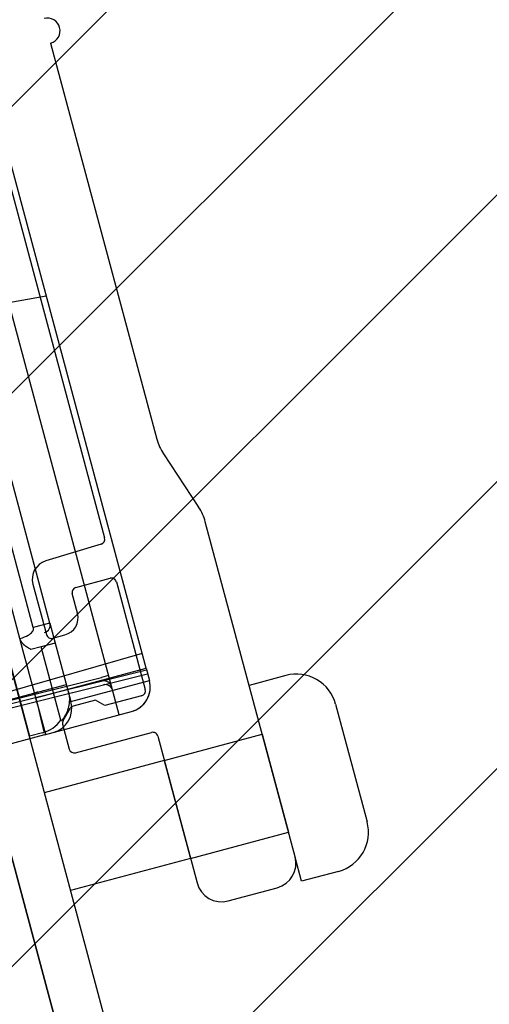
# Paper-space layout 'SUBMITTAL_E2H_2_1' of a CAD drawing. Header units: millimetres. Extents: x 0 to 841, y 0 to 594.
# Tile 7 of 67: x 112.37 to 114.68, y 161.64 to 166.5. Entities that reach past the tile are written whole.
import ezdxf

# ---------------------------------------------------------------- set-up
doc = ezdxf.new("R2010")
doc.units = ezdxf.units.MM
doc.header["$LTSCALE"] = 46.255
doc.linetypes.add('HIDDEN', pattern=[0.2, 0.1, -0.1])
doc.layers.get('0').update_dxf_attribs({"linetype": 'CONTINUOUS'})
for name, color, linetype in [('DATUM', 7, 'CONTINUOUS'), ('GEVIND', 7, 'CONTINUOUS'), ('NOTES', 7, 'CONTINUOUS'), ('ROUNDS', 7, 'CONTINUOUS')]:
    doc.layers.add(name, color=color, linetype=linetype)
doc.styles.get("Standard").update_dxf_attribs({"font": 'txt', "width": 0.725})
doc.dimstyles.new('DIMSTYLE_1', dxfattribs={"dimtxt": 3.5, "dimasz": 4.8, "dimexe": 3.2, "dimexo": 1.6, "dimgap": 1.75, "dimtad": 0, "dimtih": 1, "dimtoh": 1, "dimdec": 1, "dimzin": 0, "dimdsep": 46, "dimtxsty": 'STANDARD', "dimblk": 'CLOSED', "dimblk1": 'CLOSED', "dimblk2": 'CLOSED', "dimcen": 0.09, "dimadec": 0, "dimazin": 0, "dimtp": 0.4, "dimtm": 0.4, "dimtfac": 1, "dimtdec": 1, "dimtofl": 0, "dimtmove": 0, "dimatfit": 3, "dimldrblk": 'CLOSED', "dimfxl": 1, "dimtolj": 1, "dimtzin": 0, "dimarcsym": 0})
doc.dimstyles.new('DIMSTYLE_3', dxfattribs={"dimtxt": 3.5, "dimasz": 4.8, "dimexe": 3.2, "dimexo": 1.6, "dimgap": 1.75, "dimtad": 0, "dimtih": 1, "dimtoh": 1, "dimdec": 1, "dimzin": 0, "dimdsep": 46, "dimtxsty": 'STANDARD', "dimblk": 'CLOSED', "dimblk1": 'CLOSED', "dimblk2": 'CLOSED', "dimcen": 0.09, "dimadec": 0, "dimazin": 0, "dimtp": 0.5, "dimtm": 0.5, "dimtfac": 1, "dimtdec": 1, "dimtofl": 0, "dimtmove": 0, "dimatfit": 3, "dimldrblk": 'CLOSED', "dimfxl": 1, "dimtolj": 1, "dimtzin": 0, "dimarcsym": 0})

# ---------------------------------------------------------------- blocks, each defined once
blk = doc.blocks.new('*D39')
at = {"color": 2, "linetype": 'CONTINUOUS'}
for p, q in [((105.3226431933, 187.0594612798), (101.8403923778, 200.0553982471)), ((111.722789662, 163.1737894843), (105.3226431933, 187.0594612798)), ((88.6845306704, 157.4733052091), (69.1660031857, 157.4733052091)), ((112.3741040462, 157.4733052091), (88.6845306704, 157.4733052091))]:
    blk.add_line(p, q, dxfattribs=at)
for points in [[(98.3650756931, 194.6929682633), (102.6686133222, 196.964435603), (97.8610072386, 196.2114922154), (98.3650756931, 194.6929682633)], [(71.8489906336, 162.3119721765), (72.3660031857, 157.4733052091), (73.4462346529, 162.2181023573), (71.8489906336, 162.3119721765)]]:
    blk.add_lwpolyline(points, dxfattribs=at)
for start, end in [(105.000000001, 132.0102912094), (145.1234989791, 180)]:
    blk.add_arc((113.2502298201, 157.4733052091), 40.8842266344, start, end, dxfattribs=at)
at = {"color": 2, "linetype": 'CONTINUOUS', "insert": (82.4428640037, 186.1012924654), "char_height": 3.5, "width": 12.4833333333, "attachment_point": 2, "line_spacing_factor": 0.9}
blk.add_mtext('75.0\\Fgdt;{\\Fgdt;~}', dxfattribs=at)
blk = doc.blocks.new('_CLOSED')
at = {"color": 0, "linetype": 'BYBLOCK'}
for p, q in [((0, 0), (-1, 0.1666666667)), ((-1, 0.1666666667), (-1, -0.1666666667)), ((-1, -0.1666666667), (0, 0)), ((-1, 0), (0, 0))]:
    blk.add_line(p, q, dxfattribs=at)
blk = doc.blocks.new('*D42')
at = {"color": 2, "linetype": 'CONTINUOUS'}
for p, q in [((91.6700745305, 252.9540907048), (91.6700745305, 257.9040907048)), ((200.5303540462, 252.9540907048), (200.5303540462, 257.9040907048)), ((91.6700745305, 254.7040907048), (136.7377142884, 254.7040907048)), ((200.5303540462, 254.7040907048), (147.8502142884, 254.7040907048)), ((91.6700745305, 239.6163708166), (91.6700745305, 252.9540907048)), ((200.5303540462, 157.5233052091), (200.5303540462, 252.9540907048))]:
    blk.add_line(p, q, dxfattribs=at)
at = {"color": 2, "linetype": 'CONTINUOUS', "xscale": 4.8, "yscale": 4.8, "zscale": 4.8, "rotation": 180}
blk.add_blockref('_CLOSED', (91.6700745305, 254.7040907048), dxfattribs=at)
at = {"color": 2, "linetype": 'CONTINUOUS', "xscale": 4.8, "yscale": 4.8, "zscale": 4.8}
blk.add_blockref('_CLOSED', (200.5303540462, 254.7040907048), dxfattribs=at)
at = {"color": 2, "linetype": 'CONTINUOUS', "insert": (142.2939642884, 256.4540907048), "char_height": 3.5, "width": 15.225, "attachment_point": 2, "line_spacing_factor": 0.9}
blk.add_mtext('871\\P[34.3]', dxfattribs=at)
blk = doc.blocks.new('*D43')
at = {"color": 2, "linetype": 'CONTINUOUS'}
for p, q in [((63.790818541, 239.0519462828), (56.784568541, 239.0519462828)), ((59.984568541, 239.0519462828), (59.984568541, 201.762625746)), ((90.9164759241, 239.0519462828), (63.790818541, 239.0519462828)), ((59.984568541, 157.4733052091), (59.984568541, 189.512625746)), ((63.790818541, 157.4733052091), (56.784568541, 157.4733052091)), ((112.9928540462, 157.4733052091), (63.790818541, 157.4733052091))]:
    blk.add_line(p, q, dxfattribs=at)
at = {"color": 2, "linetype": 'CONTINUOUS', "xscale": 4.8, "yscale": 4.8, "zscale": 4.8}
for p, rotation in [((59.984568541, 239.0519462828), 90), ((59.984568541, 157.4733052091), 270)]:
    blk.add_blockref('_CLOSED', p, dxfattribs=dict(at, rotation=rotation))
at = {"color": 2, "linetype": 'CONTINUOUS', "insert": (59.984568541, 200.012625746), "char_height": 3.5, "width": 15.225, "attachment_point": 2, "line_spacing_factor": 0.9}
blk.add_mtext('653\\P[25.7]', dxfattribs=at)

psp = doc.layouts.new('SUBMITTAL_E2H_2_1')

# ---------------------------------------------------------------- hatches: boundary and pattern name
at = {"linetype": 'CONTINUOUS'}
h = psp.add_hatch(dxfattribs=at)
h.set_pattern_fill('doorswing', color=2, angle=45, style=0, pattern_type=0)
h.set_pattern_definition([(45, (0, 0), (-0.7071067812, 0.7071067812), [])])
edge = h.paths.add_edge_path()
edge.add_arc((115.9591540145, 154.1965202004), 84.5915298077, 359.8699776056, 106.1287594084)
edge.add_line((113.6083141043, 154.0045552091), (200.5504660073, 154.0045552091))
edge.add_line((113.6083141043, 154.0045552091), (92.1201595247, 234.199439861))
edge.add_arc((92.96655203, 234.4262300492), 0.875, 116.3926077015, 195)
edge.add_line((92.5775973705, 235.2100280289), (92.4598911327, 235.4585135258))

# ---------------------------------------------------------------- linework, layer by layer
at = {"color": 7, "linetype": 'CONTINUOUS'}
for p, q in [((93.4007435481, 233.9191147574), (113.8206985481, 157.7108052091)), ((93.1713361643, 233.8576452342), (113.6491040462, 157.4335750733)), ((112.5200993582, 166.3801144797), (113.0434135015, 164.4270795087)), ((112.8578188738, 163.0671357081), (112.3132458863, 165.0995097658)), ((112.368879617, 163.442993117), (112.0557656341, 164.6115504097)), ((113.7246448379, 162.3676524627), (113.2822116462, 164.018835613)), ((112.4318212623, 163.480185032), (112.4336410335, 163.4839908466)), ((112.4336410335, 163.4839908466), (112.4347472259, 163.4875758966)), ((112.516679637, 163.5192477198), (112.4346388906, 163.497264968)), ((112.4351964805, 163.4941778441), (112.4346388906, 163.497264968)), ((112.4347472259, 163.4875758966), (112.4352421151, 163.4909502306)), ((112.4352421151, 163.4909502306), (112.4351964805, 163.4941778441)), ((112.5166796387, 163.5192477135), (112.620207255, 163.1328773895)), ((112.3687595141, 163.4434413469), (112.3811126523, 163.4474519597)), ((112.3692730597, 163.4416047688), (112.368879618, 163.4429931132)), ((112.3697034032, 163.4402352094), (112.3692730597, 163.4416047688)), ((112.3701691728, 163.4388847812), (112.3697034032, 163.4402352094)), ((112.3706689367, 163.4375537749), (112.3701691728, 163.4388847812)), ((112.371201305, 163.4362424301), (112.3706689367, 163.4375537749)), ((112.3717649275, 163.4349509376), (112.371201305, 163.4362424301)), ((112.3723584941, 163.4336794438), (112.3717649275, 163.4349509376)), ((112.3811126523, 163.4474519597), (112.3917876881, 163.4514511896)), ((112.3917876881, 163.4514511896), (112.4009914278, 163.4554820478)), ((112.4009914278, 163.4554820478), (112.4088737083, 163.4595677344)), ((112.4088737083, 163.4595677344), (112.4155490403, 163.4637086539)), ((112.4155490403, 163.4637086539), (112.4211100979, 163.4678863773)), ((112.4211100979, 163.4678863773), (112.4256299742, 163.4720620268)), ((112.4256299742, 163.4720620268), (112.4291765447, 163.4761824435)), ((112.4291765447, 163.4761824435), (112.4318212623, 163.480185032)), ((112.372980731, 163.4324280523), (112.3723584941, 163.4336794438)), ((112.3736304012, 163.4311968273), (112.372980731, 163.4324280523)), ((112.374306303, 163.4299857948), (112.3736304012, 163.4311968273)), ((112.375007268, 163.4287949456), (112.374306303, 163.4299857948)), ((112.3757321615, 163.4276242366), (112.375007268, 163.4287949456)), ((112.3764798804, 163.4264735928), (112.3757321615, 163.4276242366)), ((112.3772493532, 163.425342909), (112.3764798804, 163.4264735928)), ((112.3780395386, 163.4242320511), (112.3772493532, 163.425342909)), ((112.3788494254, 163.423140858), (112.3780395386, 163.4242320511)), ((112.3796780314, 163.4220691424), (112.3788494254, 163.423140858)), ((112.3805244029, 163.421016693), (112.3796780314, 163.4220691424)), ((112.3813876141, 163.4199832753), (112.3805244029, 163.421016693)), ((112.382266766, 163.4189686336), (112.3813876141, 163.4199832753)), ((112.3831609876, 163.4179724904), (112.382266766, 163.4189686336)), ((112.3840694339, 163.4169945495), (112.3831609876, 163.4179724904)), ((112.3849912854, 163.4160344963), (112.3840694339, 163.4169945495)), ((112.3859257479, 163.415092), (112.3849912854, 163.4160344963)), ((112.3868720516, 163.4141667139), (112.3859257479, 163.415092)), ((112.3878294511, 163.4132582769), (112.3868720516, 163.4141667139)), ((112.388797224, 163.4123663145), (112.3878294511, 163.4132582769)), ((112.3897746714, 163.4114904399), (112.388797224, 163.4123663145)), ((112.3907611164, 163.4106302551), (112.3897746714, 163.4114904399)), ((112.3917559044, 163.4097853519), (112.3907611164, 163.4106302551)), ((112.3927584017, 163.4089553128), (112.3917559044, 163.4097853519)), ((112.3937679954, 163.4081397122), (112.3927584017, 163.4089553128)), ((112.3947840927, 163.4073381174), (112.3937679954, 163.4081397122)), ((112.39580612, 163.4065500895), (112.3947840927, 163.4073381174)), ((112.3968335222, 163.4057751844), (112.39580612, 163.4065500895)), ((112.3978657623, 163.4050129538), (112.3968335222, 163.4057751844)), ((112.3989023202, 163.4042629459), (112.3978657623, 163.4050129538)), ((112.3999426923, 163.4035247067), (112.3989023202, 163.4042629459)), ((112.4009863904, 163.4027977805), (112.3999426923, 163.4035247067)), ((112.4020329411, 163.402081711), (112.4009863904, 163.4027977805)), ((112.4030818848, 163.4013760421), (112.4020329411, 163.402081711)), ((112.4041327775, 163.4006803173), (112.4030818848, 163.4013760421)), ((112.4051851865, 163.3999940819), (112.4041327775, 163.4006803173)), ((112.4062386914, 163.3993168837), (112.4051851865, 163.3999940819)), ((112.4072928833, 163.3986482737), (112.4062386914, 163.3993168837)), ((112.4083473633, 163.3979878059), (112.4072928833, 163.3986482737)), ((112.4094017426, 163.397335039), (112.4083473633, 163.3979878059)), ((112.4104556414, 163.3966895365), (112.4094017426, 163.397335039)), ((112.4125605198, 163.3954186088), (112.4104556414, 163.3966895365)), ((112.4146591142, 163.3941716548), (112.4125605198, 163.3954186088)), ((112.4167486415, 163.3929454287), (112.4146591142, 163.3941716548)), ((112.4219151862, 163.3899505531), (112.4167486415, 163.3929454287)), ((112.4738621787, 163.402902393), (112.4219151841, 163.3899505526)), ((112.5430512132, 163.4208276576), (112.4737727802, 163.4032460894)), ((112.4737727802, 163.4032460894), (112.4738621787, 163.402902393)), ((112.4955966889, 162.9700785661), (112.3853541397, 163.3815093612)), ((112.3235179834, 163.3088717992), (112.4165081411, 162.9618278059)), ((112.447068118, 163.1511896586), (112.9904013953, 163.2967753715)), ((112.9904013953, 163.2967753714), (113.0065775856, 163.2364050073)), ((111.4700030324, 162.927199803), (112.7703000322, 163.2514002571)), ((111.4797072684, 162.8909831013), (112.9977189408, 163.2694659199)), ((112.9928660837, 163.2875770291), (112.3014250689, 163.1151814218)), ((112.8058900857, 163.2609365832), (112.7703000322, 163.2514002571)), ((111.7885977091, 163.0006349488), (112.5975605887, 163.2173958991)), ((112.6202072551, 163.1328773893), (113.0065775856, 163.2364050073)), ((112.4418150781, 163.1715611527), (112.4418011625, 163.1711882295)), ((112.4418011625, 163.1711882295), (112.4418341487, 163.1708089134)), ((112.4418754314, 163.1719277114), (112.4418150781, 163.1715611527)), ((112.4418341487, 163.1708089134), (112.4419145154, 163.1704231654)), ((112.4419817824, 163.1722880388), (112.4418754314, 163.1719277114)), ((112.4421336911, 163.1726422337), (112.4419817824, 163.1722880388)), ((112.4423307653, 163.1729905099), (112.4421336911, 163.1726422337)), ((112.4425725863, 163.1733330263), (112.4423307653, 163.1729905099)), ((112.4428588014, 163.1736700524), (112.4425725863, 163.1733330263)), ((112.4431890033, 163.1740018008), (112.4428588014, 163.1736700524)), ((112.4435628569, 163.1743285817), (112.4431890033, 163.1740018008)), ((112.4439799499, 163.1746506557), (112.4435628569, 163.1743285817)), ((112.4444399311, 163.1749683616), (112.4439799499, 163.1746506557)), ((112.4449423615, 163.1752820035), (112.4444399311, 163.1749683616)), ((112.445486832, 163.1755919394), (112.4449423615, 163.1752820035)), ((112.4460728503, 163.1758985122), (112.445486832, 163.1755919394)), ((112.4466999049, 163.176202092), (112.4460728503, 163.1758985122)), ((112.4473674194, 163.1765030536), (112.4466999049, 163.176202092)), ((112.4480747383, 163.1768017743), (112.4473674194, 163.1765030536)), ((112.4488211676, 163.177098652), (112.4480747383, 163.1768017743)), ((112.4496058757, 163.1773940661), (112.4488211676, 163.177098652)), ((112.4504280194, 163.1776884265), (112.4496058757, 163.1773940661)), ((112.4512865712, 163.1779821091), (112.4504280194, 163.1776884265)), ((112.4521805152, 163.1782755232), (112.4512865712, 163.1779821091)), ((112.4531086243, 163.1785690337), (112.4521805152, 163.1782755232)), ((112.4540696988, 163.1788630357), (112.4531086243, 163.1785690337)), ((112.4550623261, 163.1791578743), (112.4540696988, 163.1788630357)), ((112.4560851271, 163.1794539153), (112.4550623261, 163.1791578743)), ((112.4571365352, 163.1797514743), (112.4560851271, 163.1794539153)), ((112.4593188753, 163.1803523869), (112.4571365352, 163.1797514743)), ((112.6072663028, 163.1811736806), (112.6083497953, 163.1768762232)), ((112.6083497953, 163.1768762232), (112.6093051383, 163.1725500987)), ((112.6093051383, 163.1725500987), (112.6101314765, 163.1682004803)), ((112.6101314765, 163.1682004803), (112.6108282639, 163.1638326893)), ((112.6108282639, 163.1638326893), (112.6113952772, 163.1594522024)), ((112.6113952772, 163.1594522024), (112.6118326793, 163.1550640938)), ((112.6118326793, 163.1550640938), (112.6121409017, 163.1506740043)), ((112.6121409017, 163.1506740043), (112.6123207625, 163.1462867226)), ((112.6123207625, 163.1462867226), (112.6123733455, 163.1419078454)), ((112.6051341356, 163.0955925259), (112.6038372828, 163.0916522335)), ((112.6063352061, 163.0995888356), (112.6051341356, 163.0955925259)), ((112.6074370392, 163.1036384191), (112.6063352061, 163.0995888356)), ((112.6084362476, 163.1077382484), (112.6074370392, 163.1036384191)), ((112.6093295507, 163.1118850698), (112.6084362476, 163.1077382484)), ((112.6101137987, 163.1160754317), (112.6093295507, 163.1118850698)), ((112.610785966, 163.120305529), (112.6101137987, 163.1160754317)), ((112.6113432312, 163.1245715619), (112.610785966, 163.120305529)), ((112.6117829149, 163.1288691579), (112.6113432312, 163.1245715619)), ((112.6121026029, 163.1331942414), (112.6117829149, 163.1288691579)), ((112.6123000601, 163.1375419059), (112.6121026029, 163.1331942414)), ((112.6123733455, 163.1419078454), (112.6123000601, 163.1375419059)), ((112.7873093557, 163.1129475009), (112.7413814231, 163.1394640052)), ((112.4895663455, 162.9684627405), (112.9181892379, 163.0833118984)), ((112.5798661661, 163.0463648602), (112.5775932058, 163.0433730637)), ((112.5820903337, 163.0494284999), (112.5798661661, 163.0463648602)), ((112.5842629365, 163.0525641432), (112.5820903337, 163.0494284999)), ((112.5863809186, 163.0557715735), (112.5842629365, 163.0525641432)), ((112.5884412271, 163.0590505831), (112.5863809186, 163.0557715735)), ((112.5904406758, 163.0624007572), (112.5884412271, 163.0590505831)), ((112.5923759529, 163.0658214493), (112.5904406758, 163.0624007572)), ((112.5942437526, 163.0693119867), (112.5923759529, 163.0658214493)), ((112.5960405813, 163.0728712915), (112.5942437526, 163.0693119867)), ((112.5977630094, 163.0764983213), (112.5960405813, 163.0728712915)), ((112.5994074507, 163.0801915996), (112.5977630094, 163.0764983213)), ((112.6009703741, 163.0839496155), (112.5994074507, 163.0801915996)), ((112.6024481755, 163.0877705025), (112.6009703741, 163.0839496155)), ((112.6038372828, 163.0916522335), (112.6024481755, 163.0877705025)), ((112.5707856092, 163.0412153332), (112.5706482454, 163.0416918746)), ((112.5709308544, 163.0407762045), (112.5707856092, 163.0412153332)), ((112.5710830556, 163.0403708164), (112.5709308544, 163.0407762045)), ((112.5712415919, 163.0399956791), (112.5710830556, 163.0403708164)), ((112.5714059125, 163.039647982), (112.5712415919, 163.0399956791)), ((112.5715757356, 163.0393250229), (112.5714059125, 163.039647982)), ((112.5717507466, 163.0390247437), (112.5715757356, 163.0393250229)), ((112.5719309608, 163.0387449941), (112.5717507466, 163.0390247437)), ((112.5721162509, 163.0384842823), (112.5719309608, 163.0387449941)), ((112.572306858, 163.0382409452), (112.5721162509, 163.0384842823)), ((112.5725027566, 163.0380139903), (112.572306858, 163.0382409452)), ((112.5727043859, 163.0378021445), (112.5725027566, 163.0380139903)), ((112.5729120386, 163.0376045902), (112.5727043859, 163.0378021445)), ((112.5752743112, 163.0404530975), (112.5729120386, 163.0376045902)), ((112.5775932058, 163.0433730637), (112.5752743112, 163.0404530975)), ((112.480287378, 162.9789174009), (112.4165081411, 162.9618278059)), ((113.0475676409, 162.9626873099), (113.2416819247, 162.2382429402)), ((113.3947750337, 162.1498545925), (113.6362564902, 162.2145593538))]:
    psp.add_line(p, q, dxfattribs=at)
at = {"color": 6, "linetype": 'CONTINUOUS'}
for p, q in [((112.9904013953, 163.2967753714), (111.1770504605, 170.0642931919)), ((112.4986026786, 165.1321931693), (112.3132458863, 165.0995097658)), ((112.4346388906, 163.497264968), (112.1324441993, 164.6250709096)), ((112.516679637, 163.5192477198), (112.2164081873, 164.6398760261)), ((112.3853541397, 163.3815093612), (112.368879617, 163.442993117)), ((112.5706482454, 163.0416918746), (112.4738621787, 163.402902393)), ((112.9708369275, 163.3697909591), (112.2858336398, 163.1733694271)), ((112.4895663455, 162.9684627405), (111.8435967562, 162.7953757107))]:
    psp.add_line(p, q, dxfattribs=at)
at = {"color": 2, "linetype": 'CONTINUOUS'}
psp.add_arc((115.9591540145, 154.1965202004), 84.5915298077, 359.8699776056, 106.1287594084, dxfattribs=at)
at = {"color": 7, "linetype": 'CONTINUOUS'}
for centre, radius, start, end in [((115.9591540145, 154.1965202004), 84.5915298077, 359.8699776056, 106.1287594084), ((112.5039231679, 166.4404848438), 0.0625, 285, 105), ((112.4804574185, 163.5095420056), 0.0375, 285, 15), ((112.7890763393, 163.1787974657), 0.0375, 15, 104), ((112.8858368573, 163.2040526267), 0.125, 285, 15), ((108.6721077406, 162.1397030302), 3.908123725, 12.4645227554, 14.999844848), ((112.4994665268, 163.1005250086), 0.125, 285, 15), ((112.4382292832, 163.1358803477), 0.1625, 285, 324.5760839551), ((113.6039041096, 162.3353000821), 0.125, 285, 15), ((113.362422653, 162.2705953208), 0.125, 195, 285)]:
    psp.add_arc(centre, radius, start, end, dxfattribs=at)
for centre, major_axis, start_param, end_param in [((112.7842234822, 163.1969085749), (0.0362222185, 0.0097057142), 0, 1.5533430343), ((112.7842234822, 163.1969085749), (-0.0097057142, 0.0362222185), -1.5707963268, -0.0174532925), ((112.8858368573, 163.2040526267), (0.1207407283, 0.0323523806), -1.5707963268, 0)]:
    psp.add_ellipse(centre, major_axis=major_axis, ratio=1, start_param=start_param, end_param=end_param, dxfattribs=at)
at = {"layer": 'DATUM', "color": 7, "linetype": 'CONTINUOUS'}
for p, q in [((113.6792892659, 163.2613661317), (113.4981781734, 163.2128375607)), ((113.0799200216, 162.8419465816), (112.488290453, 162.6834199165)), ((113.2093295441, 162.3589836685), (112.6176999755, 162.2004570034)), ((113.7569972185, 162.2469117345), (113.7253888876, 162.3648756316)), ((113.938108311, 162.2954403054), (113.7569972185, 162.2469117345))]:
    psp.add_line(p, q, dxfattribs=at)
at = {"layer": 'GEVIND', "color": 8, "linetype": 'HIDDEN'}
for p, q in [((113.0799200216, 162.8419465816), (113.5628829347, 162.9713561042)), ((113.5628829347, 162.9713561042), (113.6922924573, 162.488393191)), ((113.0799200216, 162.8419465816), (113.2093295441, 162.3589836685)), ((113.2093295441, 162.3589836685), (113.6922924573, 162.488393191))]:
    psp.add_line(p, q, dxfattribs=at)
at = {"layer": 'NOTES', "color": 7, "linetype": 'CONTINUOUS'}
for p, q in [((113.3081049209, 158.7062011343), (103.5872045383, 194.9850952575)), ((113.9242388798, 163.119942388), (114.0795290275, 162.5403916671))]:
    psp.add_line(p, q, dxfattribs=at)
for centre, start, end in [((113.7310530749, 163.0681809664), 15, 105), ((113.8863445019, 162.4886254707), 285, 15)]:
    psp.add_arc(centre, 0.2, start, end, dxfattribs=at)
at = {"layer": 'ROUNDS', "color": 7, "linetype": 'CONTINUOUS'}
for p, q in [((111.174142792, 169.9544040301), (112.7857353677, 163.9398586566)), ((113.0762669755, 164.3540368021), (113.2493581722, 164.0918783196)), ((112.7688965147, 163.9094805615), (112.4958062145, 163.825988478)), ((112.6440920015, 163.6957382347), (112.8131290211, 163.7410315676)), ((112.4326605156, 163.7120706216), (112.4994354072, 163.4628633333)), ((112.8437476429, 163.7233538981), (112.9860981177, 163.1920946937)), ((112.6522962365, 163.5685270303), (112.626414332, 163.665119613)), ((112.530054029, 163.4451856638), (112.5904243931, 163.4613618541)), ((112.9684204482, 163.1614760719), (112.7873093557, 163.1129475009)), ((112.5816241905, 163.0395330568), (112.6154630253, 163.0981436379)), ((112.7413814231, 163.1394640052), (112.6306431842, 163.1097917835)), ((112.5791266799, 163.0205625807), (112.6120341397, 162.897750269)), ((112.6426527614, 162.8800725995), (113.0169490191, 162.9803649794))]:
    psp.add_line(p, q, dxfattribs=at)
for centre, radius, start, end in [((113.2848949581, 164.49178427), 0.25, 195, 213.4349488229), ((113.0407301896, 163.9541308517), 0.25, 15, 33.4349488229), ((112.7615872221, 163.9333881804), 0.025, 287, 15), ((112.5232160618, 163.7363349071), 0.09375, 107, 195), ((112.8195994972, 163.716883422), 0.025, 15, 105.0000000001), ((112.6505624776, 163.6715900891), 0.025, 105, 195), ((112.5677777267, 163.5458803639), 0.0875, 285, 15), ((112.5235835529, 163.4693338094), 0.025, 194.9999999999, 284.9999999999), ((112.961949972, 163.1856242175), 0.025, 285, 15), ((112.6371136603, 163.0856436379), 0.025, 105, 150), ((112.6032748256, 163.0270330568), 0.025, 150, 195), ((113.0234194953, 162.9562168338), 0.025, 15, 105), ((112.6361822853, 162.9042207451), 0.025, 195, 285)]:
    psp.add_arc(centre, radius, start, end, dxfattribs=at)

# ---------------------------------------------------------------- dimensions: what is measured, and where the dimension line sits
at = {"color": 2, "linetype": 'CONTINUOUS'}
for base, p1, p2, angle, text, picture, middle in [((91.6700745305, 254.7040907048), (200.5303540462, 155.9233052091), (91.6700745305, 238.0163708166), 180, '871\\P[34.3]', '*D42', (142.2939642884, 252.0790907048)), ((59.984568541, 239.0519462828), (114.5928540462, 157.4733052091), (92.5164759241, 239.0519462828), 90, '653\\P[25.7]', '*D43', (59.984568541, 195.637625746))]:
    dim = psp.add_linear_dim(base=base, p1=p1, p2=p2, angle=angle, text=text, dimstyle='DIMSTYLE_1', dxfattribs=at)
    dim.commit()
    dim.dimension.update_dxf_attribs({"geometry": picture, "text_midpoint": middle, "dimtype": 160})
dim = psp.add_angular_dim_2l(base=(80.8145920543, 182.3620454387), line1=((112.2427162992, 161.2333968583), (112.1369001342, 161.6283081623)), line2=((114.3829463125, 157.4733052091), (113.9741040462, 157.4733052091)), text='75.0%%d', dimstyle='DIMSTYLE_3', dxfattribs=at)
dim.commit()
dim.dimension.update_dxf_attribs({"geometry": '*D39', "text_midpoint": (82.4428640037, 184.3512924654), "dimtype": 162})

doc.saveas('drawing.dxf')
